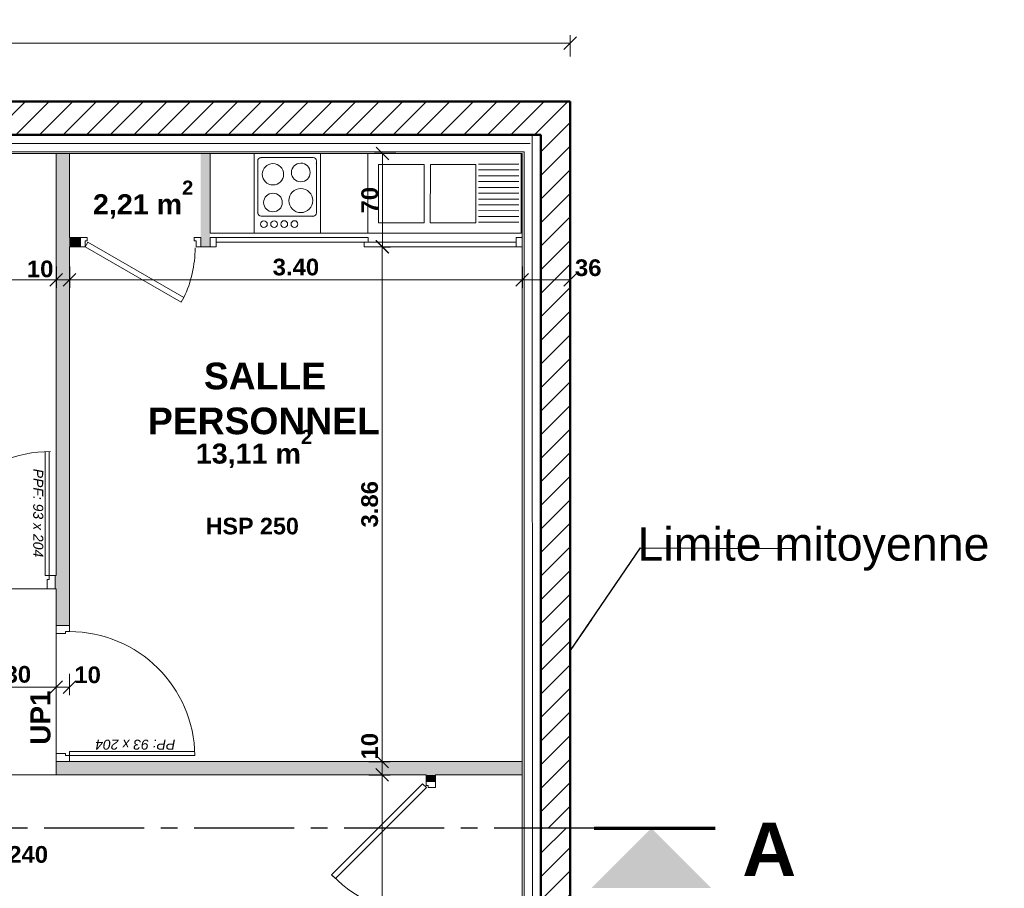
# Model space of a CAD drawing. Extents: x -45086 to 279774, y -60645 to -24658.
# Tile 27 of 35: x -14130 to -6747, y -32935 to -26420. Entities that reach past the tile are written whole.
import ezdxf

# ---------------------------------------------------------------- set-up
doc = ezdxf.new("R2010")
doc.units = 0
doc.header["$LTSCALE"] = 0.1
doc.header["$MEASUREMENT"] = 0
doc.linetypes.add('AXES2', pattern=[1.125, 0.75, -0.125, 0.125, -0.125])
doc.layers.get('0').update_dxf_attribs({"lineweight": 9})
doc.layers.get('Defpoints').update_dxf_attribs({"lineweight": 9})
for name, color, linetype, lineweight in [('Aucune', 7, 'Continuous', 9), ('Bâti Existant', 7, 'Continuous', 9), ('Cloisons', 7, 'Continuous', 9), ('Cotat_ 1_50', 7, 'Continuous', 9), ('Doublages Inter', 7, 'Continuous', 9), ('Faux plafonds', 7, 'Continuous', 9), ('Lignes2D', 7, 'Continuous', 9), ('Murs Périphériques', 7, 'Continuous', 9), ('Revetement Sols', 7, 'Continuous', 9), ('Texte 2D', 7, 'Continuous', 9)]:
    doc.layers.add(name, color=color, linetype=linetype, lineweight=lineweight)
doc.styles.get("Standard").update_dxf_attribs({"font": 'txt', "bigfont": 'BIGFONT.SHX'})
doc.styles.add('STYLE_GENERE_1', font='arial.ttf')
doc.styles.add('STYLE_GENERE_2', font='swisscb.ttf', dxfattribs={"width": 1.25})
doc.styles.add('STYLE_GENERE_4', font='ariali.ttf')
doc.styles.add('STYLE_GENERE_6', font='arialbd.ttf')
doc.linetypes.add('ISOLATION', pattern='A,0.0001,-0.1,[134,ltypeshp.shx,S=0.1,R=0,X=-0.1,Y=0],-0.2,[134,ltypeshp.shx,S=0.1,R=180,X=0.1,Y=0],-0.1', length=0.4001)
doc.dimstyles.new('COTE CM', dxfattribs={"dimtxt": 125, "dimasz": 95, "dimexe": 60, "dimexo": 60, "dimgap": 30, "dimtad": 1, "dimdec": 0, "dimlfac": 0.1, "dimzin": 0, "dimdsep": 46, "dimtxsty": 'STYLE_GENERE_2', "dimblk": 'OBLIQUE', "dimcen": 0.09, "dimclrd": 256, "dimclre": 59, "dimclrt": 256, "dimadec": 0, "dimazin": 0, "dimtfac": 1, "dimtdec": 0, "dimtmove": 1, "dimatfit": 3, "dimfxl": 100, "dimfxlon": 1, "dimtolj": 1, "dimtzin": 0, "dimlwd": -1, "dimarcsym": 0})
doc.dimstyles.new('COTE METRES', dxfattribs={"dimtxt": 125, "dimasz": 95, "dimexe": 60, "dimexo": 60, "dimgap": 30, "dimtad": 1, "dimlfac": 0.001, "dimzin": 0, "dimdsep": 46, "dimtxsty": 'STYLE_GENERE_2', "dimblk": 'OBLIQUE', "dimcen": 0.09, "dimclrd": 256, "dimclre": 256, "dimclrt": 256, "dimadec": 0, "dimazin": 0, "dimtfac": 1, "dimtmove": 1, "dimatfit": 3, "dimldrblk": 'OBLIQUE', "dimfxl": 100, "dimfxlon": 1, "dimtolj": 1, "dimtzin": 0, "dimlwd": -1, "dimlwe": -1, "dimarcsym": 0})
doc.dimstyles.new('STYLE_GENERE__9', dxfattribs={"dimtxt": 0.18, "dimasz": 273.6, "dimexe": 0.18, "dimexo": 0.0625, "dimgap": 0.09, "dimtad": 0, "dimtih": 1, "dimtoh": 1, "dimdec": 4, "dimzin": 0, "dimdsep": 46, "dimtxsty": 'Standard', "dimcen": 0.09, "dimadec": 0, "dimazin": 0, "dimtfac": 1, "dimtdec": 4, "dimtmove": 0, "dimatfit": 3, "dimldrblk": 'ARROWHEAD_5', "dimfxl": 1, "dimtolj": 1, "dimtzin": 0, "dimarcsym": 0})

# ---------------------------------------------------------------- blocks, each defined once
blk = doc.blocks.new('_Oblique')
at = {"color": 0, "linetype": 'ByBlock', "lineweight": -2}
blk.add_line((-0.5, -0.5), (0.5, 0.5), dxfattribs=at)
blk = doc.blocks.new('*D288', base_point=(-22620.7, 257555.9))
at = {"layer": 'Cotat_ 1_50', "transparency": 16777216}
for p, q in [((-42385.9, -26696.5), (-42385.9, -26536.5)), ((-10001.2, -26696.5), (-10001.2, -26536.5)), ((-42385.9, -26596.5), (-10001.2, -26596.5))]:
    blk.add_line(p, q, dxfattribs=at)
at = {"layer": 'Defpoints', "color": 0, "transparency": 16777216}
for p in [(-10001.2, -26596.5), (-42385.9, -31309.9), (-10001.2, -34322.8)]:
    blk.add_point(p, dxfattribs=at)
at = {"layer": 'Cotat_ 1_50', "transparency": 16777216, "xscale": 95, "yscale": 95, "zscale": 95, "rotation": 180}
blk.add_blockref('_Oblique', (-42385.9, -26596.5), dxfattribs=at)
at = {"layer": 'Cotat_ 1_50', "transparency": 16777216, "xscale": 95, "yscale": 95, "zscale": 95}
blk.add_blockref('_Oblique', (-10001.2, -26596.5), dxfattribs=at)
at = {"layer": 'Cotat_ 1_50', "transparency": 16777216, "insert": (-26193.6, -26502.4), "char_height": 125, "attachment_point": 5, "style": 'STYLE_GENERE_2'}
blk.add_mtext('\\A1;32.39', dxfattribs=at)
blk = doc.blocks.new('*D356', base_point=(-22620.7, 257555.9))
at = {"layer": 'Cotat_ 1_50', "transparency": 16777216}
for p, q in [((-13856.6, -31325.5), (-13856.6, -31485.5)), ((-15157.8, -31413.4), (-15157.8, -31485.5)), ((-15157.8, -31425.5), (-13856.6, -31425.5))]:
    blk.add_line(p, q, dxfattribs=at)
at = {"layer": 'Defpoints', "color": 0, "transparency": 16777216}
for p in [(-13856.6, -30003.3), (-15157.8, -31353.4), (-13856.6, -31425.5)]:
    blk.add_point(p, dxfattribs=at)
at = {"layer": 'Cotat_ 1_50', "transparency": 16777216, "xscale": 95, "yscale": 95, "zscale": 95, "rotation": 180}
blk.add_blockref('_Oblique', (-15157.8, -31425.5), dxfattribs=at)
at = {"layer": 'Cotat_ 1_50', "transparency": 16777216, "xscale": 95, "yscale": 95, "zscale": 95}
blk.add_blockref('_Oblique', (-13856.6, -31425.5), dxfattribs=at)
at = {"layer": 'Cotat_ 1_50', "transparency": 16777216, "insert": (-14218.5, -31331.4), "char_height": 125, "attachment_point": 5, "style": 'STYLE_GENERE_2'}
blk.add_mtext('\\A1;1.30', dxfattribs=at)
blk = doc.blocks.new('*D357', base_point=(-22620.7, 257555.9))
at = {"layer": 'Cotat_ 1_50', "color": 59, "lineweight": -2, "transparency": 16777216}
for p, q in [((-11511.1, -31985.3), (-11351.1, -31985.3)), ((-11511.1, -32085.3), (-11351.1, -32085.3))]:
    blk.add_line(p, q, dxfattribs=at)
at = {"layer": 'Cotat_ 1_50', "transparency": 16777216}
blk.add_line((-11411.1, -32085.3), (-11411.1, -31985.3), dxfattribs=at)
at = {"layer": 'Defpoints', "color": 0, "transparency": 16777216}
for p in [(-12108.9, -31985.3), (-11411.1, -31985.3), (-12108.9, -32085.3)]:
    blk.add_point(p, dxfattribs=at)
at = {"layer": 'Cotat_ 1_50', "transparency": 16777216, "xscale": 95, "yscale": 95, "zscale": 95}
for p, rotation in [((-11411.1, -31985.3), 90), ((-11411.1, -32085.3), 270)]:
    blk.add_blockref('_Oblique', p, dxfattribs=dict(at, rotation=rotation))
at = {"layer": 'Cotat_ 1_50', "transparency": 16777216, "insert": (-11505.2, -31869.4), "char_height": 125, "attachment_point": 5, "rotation": 90, "style": 'STYLE_GENERE_2'}
blk.add_mtext('\\A1;10', dxfattribs=at)
blk = doc.blocks.new('*D358', base_point=(-22620.7, 257555.9))
at = {"layer": 'Cotat_ 1_50', "transparency": 16777216}
for p, q in [((-11511.1, -28124.3), (-11351.1, -28124.3)), ((-11411.1, -31985.3), (-11411.1, -28124.3)), ((-11511.1, -31985.3), (-11351.1, -31985.3))]:
    blk.add_line(p, q, dxfattribs=at)
at = {"layer": 'Defpoints', "color": 0, "transparency": 16777216}
for p in [(-12058.9, -28124.3), (-11411.1, -28124.3), (-12108.9, -31985.3)]:
    blk.add_point(p, dxfattribs=at)
at = {"layer": 'Cotat_ 1_50', "transparency": 16777216, "xscale": 95, "yscale": 95, "zscale": 95}
for p, rotation in [((-11411.1, -28124.3), 90), ((-11411.1, -31985.3), 270)]:
    blk.add_blockref('_Oblique', p, dxfattribs=dict(at, rotation=rotation))
at = {"layer": 'Cotat_ 1_50', "transparency": 16777216, "insert": (-11505.2, -30054.8), "char_height": 125, "attachment_point": 5, "rotation": 90, "style": 'STYLE_GENERE_2'}
blk.add_mtext('\\A1;3.86', dxfattribs=at)
blk = doc.blocks.new('ARROWHEAD_5')
at = {"color": 0, "linetype": 'Continuous', "lineweight": 0}
blk.add_line((0, 0), (-1, 0), dxfattribs=at)
blk.add_solid([(-1, 0.2679), (0, 0), (-1, -0.2679), (-1, 0.2679)], dxfattribs=at)
blk = doc.blocks.new('*D488')
at = {"layer": 'Defpoints', "color": 0, "lineweight": 30, "transparency": 16777216}
for p in [(-13856.6, -27424.3), (-13856.6, -28370.6), (-16946.4, -28699.2)]:
    blk.add_point(p, dxfattribs=at)
at = {"layer": 'Murs Périphériques', "transparency": 16777216}
for p, q in [((-13856.6, -28270.6), (-13856.6, -28430.6)), ((-16946.4, -28470.6), (-16946.4, -28310.6)), ((-16946.4, -28370.6), (-13856.6, -28370.6))]:
    blk.add_line(p, q, dxfattribs=at)
at = {"layer": 'Murs Périphériques', "transparency": 16777216, "xscale": 95, "yscale": 95, "zscale": 95, "rotation": 180}
blk.add_blockref('_Oblique', (-16946.4, -28370.6), dxfattribs=at)
at = {"layer": 'Murs Périphériques', "transparency": 16777216, "xscale": 95, "yscale": 95, "zscale": 95}
blk.add_blockref('_Oblique', (-13856.6, -28370.6), dxfattribs=at)
at = {"layer": 'Murs Périphériques', "transparency": 16777216, "insert": (-15401.5, -28276.5), "char_height": 125, "attachment_point": 5, "style": 'STYLE_GENERE_2'}
blk.add_mtext('\\A1;3.09', dxfattribs=at)
blk = doc.blocks.new('*D489')
at = {"layer": 'Defpoints', "color": 0, "transparency": 16777216}
for p in [(-13856.6, -27424.3), (-13756.6, -27424.3), (-13756.6, -28370.6)]:
    blk.add_point(p, dxfattribs=at)
at = {"layer": 'Murs Périphériques', "color": 59, "lineweight": -2, "transparency": 16777216}
for p, q in [((-13856.6, -28270.6), (-13856.6, -28430.6)), ((-13756.6, -28270.6), (-13756.6, -28430.6))]:
    blk.add_line(p, q, dxfattribs=at)
at = {"layer": 'Murs Périphériques', "transparency": 16777216}
blk.add_line((-13856.6, -28370.6), (-13756.6, -28370.6), dxfattribs=at)
at = {"layer": 'Murs Périphériques', "transparency": 16777216, "xscale": 95, "yscale": 95, "zscale": 95, "rotation": 180}
blk.add_blockref('_Oblique', (-13856.6, -28370.6), dxfattribs=at)
at = {"layer": 'Murs Périphériques', "transparency": 16777216, "xscale": 95, "yscale": 95, "zscale": 95}
blk.add_blockref('_Oblique', (-13756.6, -28370.6), dxfattribs=at)
at = {"layer": 'Murs Périphériques', "transparency": 16777216, "insert": (-13976.5, -28290.5), "char_height": 125, "attachment_point": 5, "style": 'STYLE_GENERE_2'}
blk.add_mtext('\\A1;10', dxfattribs=at)
blk = doc.blocks.new('*D490')
at = {"layer": 'Defpoints', "color": 0, "transparency": 16777216}
for p in [(-13756.6, -27424.3), (-10361.2, -27424.3), (-10361.2, -28370.6)]:
    blk.add_point(p, dxfattribs=at)
at = {"layer": 'Murs Périphériques', "transparency": 16777216}
for p, q in [((-13756.6, -28270.6), (-13756.6, -28430.6)), ((-10361.2, -28270.6), (-10361.2, -28430.6)), ((-13756.6, -28370.6), (-10361.2, -28370.6))]:
    blk.add_line(p, q, dxfattribs=at)
at = {"layer": 'Murs Périphériques', "transparency": 16777216, "xscale": 95, "yscale": 95, "zscale": 95, "rotation": 180}
blk.add_blockref('_Oblique', (-13756.6, -28370.6), dxfattribs=at)
at = {"layer": 'Murs Périphériques', "transparency": 16777216, "xscale": 95, "yscale": 95, "zscale": 95}
blk.add_blockref('_Oblique', (-10361.2, -28370.6), dxfattribs=at)
at = {"layer": 'Murs Périphériques', "transparency": 16777216, "insert": (-12058.9, -28276.5), "char_height": 125, "attachment_point": 5, "style": 'STYLE_GENERE_2'}
blk.add_mtext('\\A1;3.40', dxfattribs=at)
blk = doc.blocks.new('*D491')
at = {"layer": 'Defpoints', "color": 0, "transparency": 16777216}
for p in [(-10001.2, -27034.3), (-10361.2, -27424.3), (-10001.2, -28370.6)]:
    blk.add_point(p, dxfattribs=at)
at = {"layer": 'Murs Périphériques', "color": 59, "lineweight": -2, "transparency": 16777216}
for p, q in [((-10361.2, -28270.6), (-10361.2, -28430.6)), ((-10001.2, -28270.6), (-10001.2, -28430.6))]:
    blk.add_line(p, q, dxfattribs=at)
at = {"layer": 'Murs Périphériques', "transparency": 16777216}
blk.add_line((-10361.2, -28370.6), (-10001.2, -28370.6), dxfattribs=at)
at = {"layer": 'Murs Périphériques', "transparency": 16777216, "xscale": 95, "yscale": 95, "zscale": 95, "rotation": 180}
blk.add_blockref('_Oblique', (-10361.2, -28370.6), dxfattribs=at)
at = {"layer": 'Murs Périphériques', "transparency": 16777216, "xscale": 95, "yscale": 95, "zscale": 95}
blk.add_blockref('_Oblique', (-10001.2, -28370.6), dxfattribs=at)
at = {"layer": 'Murs Périphériques', "transparency": 16777216, "insert": (-9867.2, -28281.5), "char_height": 125, "attachment_point": 5, "style": 'STYLE_GENERE_2'}
blk.add_mtext('\\A1;36', dxfattribs=at)
blk = doc.blocks.new('*D503')
at = {"layer": 'Defpoints', "color": 0, "transparency": 16777216}
for p in [(-11410.7, -27424.3), (-10361.2, -27424.3), (-11411.1, -28124.3)]:
    blk.add_point(p, dxfattribs=at)
at = {"layer": 'Murs Périphériques', "color": 59, "lineweight": -2, "transparency": 16777216}
for p, q in [((-11310.7, -27424.3), (-11470.7, -27424.3)), ((-11410.7, -28124.3), (-11350.7, -28124.3))]:
    blk.add_line(p, q, dxfattribs=at)
at = {"layer": 'Murs Périphériques', "transparency": 16777216}
blk.add_line((-11410.7, -28124.3), (-11410.7, -27424.3), dxfattribs=at)
at = {"layer": 'Murs Périphériques', "transparency": 16777216, "xscale": 95, "yscale": 95, "zscale": 95}
for p, rotation in [((-11410.7, -27424.3), 90), ((-11410.7, -28124.3), 270)]:
    blk.add_blockref('_Oblique', p, dxfattribs=dict(at, rotation=rotation))
at = {"layer": 'Murs Périphériques', "transparency": 16777216, "insert": (-11504.8, -27774.3), "char_height": 125, "attachment_point": 5, "rotation": 90, "style": 'STYLE_GENERE_2'}
blk.add_mtext('\\A1;70', dxfattribs=at)

msp = doc.modelspace()

# ---------------------------------------------------------------- hatches: boundary and pattern name
at = {"layer": 'Cloisons'}
for points in [[(-13856.617, -30965.283), (-13756.617, -30965.283), (-13756.617, -27424.264), (-13856.617, -27424.264)], [(-12772.879, -27424.264), (-12772.879, -28124.264), (-12702.879, -28124.264), (-12702.879, -27424.264)]]:
    msp.add_hatch(color=256, dxfattribs=at).paths.add_polyline_path(points)
for points in [[(-13756.617, -28054.264), (-13756.617, -28124.264), (-13672.879, -28124.264), (-13672.879, -28054.264)], [(-13856.617, -32085.283), (-10361.246, -32085.283), (-10361.246, -31985.283), (-13856.617, -31985.283)], [(-11010.96, -32085.283), (-11080.96, -32085.283), (-11080.96, -32134.744), (-11010.96, -32134.744)]]:
    msp.add_hatch(color=256, dxfattribs=at).paths.add_polyline_path(points, flags=0)
at = {"layer": 'Cloisons', "linetype": 'Continuous', "lineweight": 60}
msp.add_hatch(color=255, dxfattribs=at).paths.add_polyline_path([(-13863.744, -30589.154), (-13863.744, -30689.154), (-13856.617, -30689.154), (-13856.617, -30589.154)], flags=0)
at = {"layer": 'Murs Périphériques'}
h = msp.add_hatch(dxfattribs=at)
h.set_pattern_fill('ANSI31', color=256, scale=1000)
h.set_pattern_definition([(45, (-22894.26, -32484.26), (-88.3883, 88.3883), [])])
h.paths.add_polyline_path([(-10001.246, -27034.264), (-22894.259, -27034.264), (-22894.259, -27284.264), (-10221.246, -27284.264), (-10221.246, -32484.264), (-10001.246, -32484.264), (-10001.246, -27284.264)])
h = msp.add_hatch(dxfattribs=at)
h.set_pattern_fill('ANSI31', color=256, scale=1000, style=0)
h.paths.add_polyline_path([(-10001.246, -32484.264), (-10221.246, -32484.264), (-10221.246, -39430.067), (-10001.246, -39430.067)])

# ---------------------------------------------------------------- linework, layer by layer
at = {"linetype": 'AXES2', "lineweight": 30, "ltscale": 10000}
msp.add_line((-9822.49, -32484.264), (-43832.691, -32484.264), dxfattribs=at)
at = {"layer": 'Aucune', "color": 7, "linetype": 'Continuous', "lineweight": 15}
msp.add_solid([(-9843.633, -32933.544), (-8945.073, -32933.544), (-9394.353, -32484.264)], dxfattribs=at)
at = {"layer": 'Bâti Existant', "flags": 128}
msp.add_lwpolyline([(-10369.394, -27424.264), (-12702.879, -27424.264), (-12702.879, -28021.134), (-10369.394, -28021.134)], close=True, dxfattribs=at)
at = {"layer": 'Cloisons', "color": 7, "linetype": 'ISOLATION', "ltscale": 1550}
for p, q in [((-10286.55, -27284.264), (-10285.05, -39533.837)), ((-42038.876, -27349.212), (-10303.26, -27348.986))]:
    msp.add_line(p, q, dxfattribs=at)
at = {"layer": 'Cloisons', "linetype": 'Continuous'}
for p, q in [((-13856.617, -27424.264), (-13856.617, -30589.154)), ((-13756.617, -28054.264), (-13756.617, -27424.264)), ((-12772.879, -28124.264), (-12772.879, -28054.264)), ((-12772.879, -28064.264), (-12772.879, -28054.264)), ((-12702.879, -28124.264), (-12702.879, -28054.264)), ((-12702.879, -28064.264), (-12702.879, -28054.264)), ((-11517.062, -28054.264), (-11517.062, -28089.264)), ((-10361.246, -28124.264), (-10361.246, -28054.264)), ((-12772.879, -28114.264), (-12772.879, -28064.264)), ((-12772.879, -28124.264), (-12772.879, -28114.264)), ((-12772.879, -28124.264), (-12702.879, -28124.264)), ((-12702.879, -28114.264), (-12702.879, -28064.264)), ((-12702.879, -28124.264), (-12702.879, -28114.264)), ((-11547.062, -28124.264), (-11547.062, -28089.264)), ((-13863.744, -30689.154), (-13863.744, -30589.154)), ((-13856.617, -30589.154), (-13863.744, -30589.154)), ((-13863.744, -30689.154), (-13856.617, -30689.154)), ((-13856.617, -31985.283), (-13756.617, -31985.283)), ((-13856.617, -31985.283), (-13856.617, -32085.283)), ((-10361.246, -31985.283), (-13756.617, -31985.283)), ((-13856.617, -32085.283), (-11080.96, -32085.283)), ((-11080.96, -32085.283), (-11080.96, -32134.744)), ((-11010.96, -32134.744), (-11010.96, -32085.283)), ((-11010.96, -32085.283), (-10361.246, -32085.283)), ((-11080.96, -32134.744), (-11010.96, -32134.744))]:
    msp.add_line(p, q, dxfattribs=at)
at = {"layer": 'Cloisons'}
for p, q in [((-12371.663, -27424.264), (-12371.663, -28021.134)), ((-11875.631, -28021.134), (-11875.631, -27424.264)), ((-13672.879, -28054.264), (-13756.617, -28054.264)), ((-13672.879, -28124.264), (-13672.879, -28054.264)), ((-13672.879, -28064.264), (-13672.879, -28054.264)), ((-13672.879, -28054.264), (-13622.879, -28054.264)), ((-13622.879, -28054.264), (-13622.879, -28079.264)), ((-12772.879, -28054.264), (-12822.879, -28054.264)), ((-12822.879, -28054.264), (-12822.879, -28079.264)), ((-12702.879, -28054.264), (-12657.879, -28054.264)), ((-12657.879, -28054.264), (-12657.879, -28109.264)), ((-12657.879, -28089.264), (-12657.879, -28054.264)), ((-12657.879, -28054.264), (-11517.062, -28054.264)), ((-10361.246, -28054.264), (-10406.246, -28054.264)), ((-10406.246, -28054.264), (-10406.246, -28109.264)), ((-13756.617, -30965.283), (-13756.617, -28124.264)), ((-13756.617, -28124.264), (-13672.879, -28124.264)), ((-13672.879, -28114.264), (-13672.879, -28064.264)), ((-13672.879, -28124.264), (-13672.879, -28114.264)), ((-13637.879, -28124.264), (-13672.879, -28124.264)), ((-13622.879, -28079.264), (-13637.879, -28079.264)), ((-13637.879, -28079.264), (-13637.879, -28124.264)), ((-13617.879, -28089.623), (-13637.879, -28124.264)), ((-13637.879, -28124.264), (-12919.078, -28539.264)), ((-12899.078, -28504.623), (-13617.879, -28089.623)), ((-12822.879, -28079.264), (-12807.879, -28079.264)), ((-12807.879, -28079.264), (-12807.879, -28124.264)), ((-12807.879, -28124.264), (-12772.879, -28124.264)), ((-12657.879, -28124.264), (-12702.879, -28124.264)), ((-11517.062, -28089.264), (-12657.879, -28089.264)), ((-12657.879, -28109.264), (-12657.879, -28124.264)), ((-11547.062, -28089.264), (-10406.246, -28089.264)), ((-10406.246, -28124.264), (-11547.062, -28124.264)), ((-10406.246, -28089.264), (-10406.246, -28124.264)), ((-10406.246, -28109.264), (-10406.246, -28124.264)), ((-10406.246, -28124.264), (-10361.246, -28124.264)), ((-12919.078, -28539.264), (-12899.078, -28504.623)), ((-13938.744, -29659.154), (-13938.744, -30589.154)), ((-13908.744, -30589.154), (-13908.744, -29659.154)), ((-13938.744, -30589.154), (-13908.744, -30589.154)), ((-13856.617, -30689.154), (-13856.617, -30965.283)), ((-13756.617, -30965.283), (-13856.617, -30965.283)), ((-13846.617, -30965.283), (-13856.617, -30965.283)), ((-13856.617, -30965.283), (-13856.617, -31025.283)), ((-13766.617, -30965.283), (-13846.617, -30965.283)), ((-13756.617, -30965.283), (-13766.617, -30965.283)), ((-13756.617, -31010.283), (-13756.617, -30965.283)), ((-13856.617, -31025.283), (-13786.617, -31025.283)), ((-13786.617, -31025.283), (-13786.617, -31010.283)), ((-13786.617, -31010.283), (-13756.617, -31010.283)), ((-13856.617, -31925.283), (-13786.617, -31925.283)), ((-13786.617, -31925.283), (-13786.617, -31940.283)), ((-13786.617, -31940.283), (-13756.617, -31940.283)), ((-12817.468, -31910.283), (-13756.617, -31910.283)), ((-13756.617, -31910.283), (-13756.617, -31940.283)), ((-13756.617, -31940.283), (-13756.617, -31985.283)), ((-13756.617, -31940.283), (-12816.67, -31940.283)), ((-11108.638, -32151.208), (-11790.996, -32833.566)), ((-11762.712, -32861.851), (-11080.354, -32179.493)), ((-11080.354, -32179.493), (-11108.638, -32151.208)), ((-11080.96, -32164.744), (-11080.96, -32134.744)), ((-11065.96, -32164.744), (-11080.96, -32164.744)), ((-11065.96, -32179.744), (-11065.96, -32164.744)), ((-11010.96, -32179.744), (-11065.96, -32179.744)), ((-11010.96, -32134.744), (-11010.96, -32179.744))]:
    msp.add_line(p, q, dxfattribs=at)
at = {"layer": 'Cloisons', "color": 59, "linetype": 'Continuous', "lineweight": 20}
for p, q in [((-10361.246, -28064.264), (-10361.246, -28054.264)), ((-10361.246, -28114.264), (-10361.246, -28064.264)), ((-10361.246, -28124.264), (-10361.246, -28114.264)), ((-13923.744, -30689.154), (-13923.744, -30619.154)), ((-13923.744, -30619.154), (-13908.744, -30619.154)), ((-13908.744, -30619.154), (-13908.744, -30589.154)), ((-13908.744, -30589.154), (-13863.744, -30589.154)), ((-13863.744, -30589.154), (-13863.744, -30599.154)), ((-13863.744, -30599.154), (-13863.744, -30679.154)), ((-13863.744, -30689.154), (-13923.744, -30689.154)), ((-13863.744, -30679.154), (-13863.744, -30689.154)), ((-13856.617, -31985.283), (-13856.617, -31925.283)), ((-13846.617, -31985.283), (-13856.617, -31985.283)), ((-13766.617, -31985.283), (-13846.617, -31985.283)), ((-13756.617, -31985.283), (-13766.617, -31985.283)), ((-11080.96, -32134.744), (-11070.96, -32134.744)), ((-11070.96, -32134.744), (-11020.96, -32134.744)), ((-11020.96, -32134.744), (-11010.96, -32134.744)), ((-11790.996, -32833.566), (-11762.712, -32861.851))]:
    msp.add_line(p, q, dxfattribs=at)
at = {"layer": 'Cloisons'}
for centre, radius, start, end in [((-13696.035, -28126.726), 882.013, 334.6308461, 359.6408412), ((-13898.744, -30599.154), 940, 90, 180), ((-13756.617, -31950.283), 940, 0.6095411, 90), ((-11090.96, -32154.744), 975, 225, 270)]:
    msp.add_arc(centre, radius, start, end, dxfattribs=at)
at = {"layer": 'Cotat_ 1_50', "color": 59}
for p, q in [((-13856.617, -31325.513), (-13856.617, -31485.513)), ((-13756.617, -31325.513), (-13756.617, -31485.513))]:
    msp.add_line(p, q, dxfattribs=at)
at = {"layer": 'Cotat_ 1_50'}
for p, q in [((-13856.617, -31425.513), (-13756.617, -31425.513)), ((-11511.101, -32085.283), (-11351.101, -32085.283)), ((-11411.101, -34182.604), (-11411.101, -32085.283))]:
    msp.add_line(p, q, dxfattribs=at)
at = {"layer": 'Doublages Inter', "linetype": 'Continuous'}
for p, q in [((-10221.246, -27284.264), (-42165.876, -27284.264)), ((-42038.876, -27411.264), (-10348.246, -27411.264)), ((-10361.246, -39430.067), (-10361.246, -27424.264)), ((-10348.246, -39443.067), (-10348.246, -27411.264)), ((-10361.246, -32085.283), (-10361.246, -34182.604))]:
    msp.add_line(p, q, dxfattribs=at)
at = {"layer": 'Doublages Inter', "linetype": 'Continuous', "lineweight": 50}
msp.add_line((-10221.246, -39570.067), (-10221.246, -27284.264), dxfattribs=at)
at = {"layer": 'Doublages Inter'}
msp.add_line((-42025.876, -27424.264), (-10361.246, -27424.264), dxfattribs=at)
at = {"layer": 'Faux plafonds', "flags": 128}
msp.add_lwpolyline([(-15157.779, -30689.154), (-13856.617, -30689.154), (-13856.617, -32085.283), (-15157.779, -32085.283)], close=True, dxfattribs=at)
at = {"layer": 'Lignes2D'}
msp.add_line((-11519.323, -27430.24), (-11519.851, -28021.126), dxfattribs=at)
at = {"layer": 'Lignes2D', "color": 7}
for p, q in [((-11439.421, -27943.399), (-11439.03, -27505.812)), ((-11439.03, -27505.812), (-11097.713, -27506.117)), ((-11097.713, -27506.117), (-11098.104, -27943.703)), ((-11051.217, -27943.745), (-11050.827, -27506.159)), ((-11050.827, -27506.159), (-10709.509, -27506.464)), ((-10709.509, -27506.464), (-10709.9, -27944.05)), ((-10689.219, -27503.868), (-10387.284, -27504.138)), ((-10689.297, -27591.038), (-10387.362, -27591.307)), ((-10689.258, -27547.453), (-10387.323, -27547.723)), ((-10689.375, -27678.207), (-10387.44, -27678.477)), ((-10689.336, -27634.623), (-10387.401, -27634.892)), ((-10689.414, -27721.792), (-10387.479, -27722.062)), ((-10689.491, -27808.962), (-10387.557, -27809.231)), ((-10689.452, -27765.377), (-10387.518, -27765.646)), ((-10689.569, -27896.131), (-10387.635, -27896.401)), ((-10689.53, -27852.546), (-10387.596, -27852.816)), ((-11098.104, -27943.703), (-11439.421, -27943.399)), ((-10709.9, -27944.05), (-11051.217, -27943.745)), ((-10689.608, -27939.716), (-10387.674, -27939.985))]:
    msp.add_line(p, q, dxfattribs=at)
at = {"layer": 'Murs Périphériques', "linetype": 'Continuous', "lineweight": 50}
for p, q in [((-10001.246, -27034.264), (-42365.876, -27034.264)), ((-10001.246, -39770.067), (-10001.246, -27034.264)), ((-42165.876, -27284.264), (-10221.246, -27284.264))]:
    msp.add_line(p, q, dxfattribs=at)
at = {"layer": 'Murs Périphériques', "color": 59, "linetype": 'Continuous'}
for p, q in [((-12320.329, -27454.632), (-11930.329, -27454.254)), ((-12344.927, -27869.656), (-12345.305, -27479.656)), ((-11905.305, -27479.23), (-11904.927, -27869.229)), ((-11929.903, -27894.254), (-12319.903, -27894.632))]:
    msp.add_line(p, q, dxfattribs=at)
at = {"layer": 'Murs Périphériques', "lineweight": 70}
msp.add_line((-9822.49, -32484.264), (-8915.109, -32484.264), dxfattribs=at)
at = {"layer": 'Murs Périphériques', "color": 59, "linetype": 'Continuous'}
for centre in [(-12298.645, -27953.811), (-12222.445, -27953.737), (-12146.245, -27953.663), (-12070.045, -27953.59)]:
    msp.add_circle(centre, 25.4, dxfattribs=at)
for centre, radius, start, end in [((-12320.305, -27479.632), 25, 90.055557, 180.055557), ((-11930.305, -27479.254), 25, 0.055557, 90.055557), ((-12231.208, -27579.546), 80, 90.055557, 270.055557), ((-12231.208, -27579.546), 80, 270.055557, 90.055557), ((-12022.221, -27566.343), 70, 90.055557, 270.055557), ((-12022.221, -27566.343), 70, 270.055557, 90.055557), ((-12231.003, -27791.546), 70, 90.055557, 270.055557), ((-12231.003, -27791.546), 70, 270.055557, 90.055557), ((-12022.016, -27777.343), 90, 90.055557, 270.055557), ((-12022.016, -27777.343), 90, 270.055557, 90.055557), ((-12319.927, -27869.632), 25, 180.055557, 270.055557), ((-11929.927, -27869.254), 25, 270.055557, 0.055557)]:
    msp.add_arc(centre, radius, start, end, dxfattribs=at)
for p in [(-12320.329, -27454.632), (-11905.154, -27498.506), (-12344.927, -27869.656), (-11929.903, -27894.254)]:
    msp.add_point(p, dxfattribs=at)

# ---------------------------------------------------------------- block references
at = {"layer": 'Cotat_ 1_50', "xscale": 95, "yscale": 95, "zscale": 95}
for p, rotation in [((-13856.617, -31425.513), 180), ((-11411.101, -32085.283), 90)]:
    msp.add_blockref('_Oblique', p, dxfattribs=dict(at, rotation=rotation))
msp.add_blockref('_Oblique', (-13756.617, -31425.513), dxfattribs=at)

# ---------------------------------------------------------------- texts
at = {"layer": 'Aucune', "color": 7, "linetype": 'Continuous', "lineweight": 50, "insert": (-8711.451, -32442.395), "char_height": 400, "attachment_point": 1, "line_spacing_factor": 0.975772, "style": 'STYLE_GENERE_6'}
msp.add_mtext('A', dxfattribs=at)
at = {"layer": 'Cloisons', "style": 'STYLE_GENERE_4'}
msp.add_text('PP: 93 x 204', height=75, rotation=180, dxfattribs=at).set_placement((-12962.63, -31820.639))
at = {"layer": 'Cloisons', "insert": (-14029.667, -29788.254), "char_height": 75, "attachment_point": 7, "rotation": 270, "style": 'STYLE_GENERE_4'}
msp.add_mtext('{PPF: 93 x 204}', dxfattribs=at)
at = {"layer": 'Cotat_ 1_50', "insert": (-13620.915, -31334.763), "char_height": 125, "attachment_point": 5, "style": 'STYLE_GENERE_2'}
msp.add_mtext('\\A1;10', dxfattribs=at)
at = {"layer": 'Faux plafonds', "color": 7, "char_height": 125, "attachment_point": 5}
for s, insert, style in [('{HSP 250}', (-12386.224, -30219.289), 'STYLE_GENERE_6'), ('{HSP 240}', (-14275.53, -32681.816), 'STYLE_GENERE_2')]:
    msp.add_mtext(s, dxfattribs=dict(at, insert=insert, style=style))
at = {"layer": 'Revetement Sols', "insert": (-13580.713, -27913.313), "char_height": 150, "attachment_point": 7, "style": 'STYLE_GENERE_2'}
msp.add_mtext('{2,21 m\\A1{\\H0.7x;\\S2^  ;}}', dxfattribs=at)
at = {"layer": 'Revetement Sols', "color": 7, "insert": (-12809.222, -29783.213), "char_height": 150, "attachment_point": 7, "style": 'STYLE_GENERE_2'}
msp.add_mtext('{13,11 m\\A1{\\H0.7x;\\S2^  ;}}', dxfattribs=at)
at = {"layer": 'Texte 2D', "color": 7, "style": 'STYLE_GENERE_6'}
for s, p in [('SALLE', (-12748.858, -29192.748)), ('PERSONNEL', (-13168.162, -29529.492))]:
    msp.add_text(s, height=200, dxfattribs=at).set_placement(p)
at = {"layer": 'Texte 2D', "color": 7, "insert": (-6858.395, -30390.577), "char_height": 250, "width": 2591.68929, "attachment_point": 6, "style": 'STYLE_GENERE_1'}
msp.add_mtext('Limite mitoyenne', dxfattribs=at)
at = {"layer": 'Texte 2D', "color": 7, "insert": (-13973.642, -31655.154), "char_height": 150, "width": 1915.86713, "attachment_point": 5, "rotation": 90, "style": 'STYLE_GENERE_6'}
msp.add_mtext('UP1', dxfattribs=at)

# ---------------------------------------------------------------- dimensions: what is measured, and where the dimension line sits
at = {"layer": 'Cotat_ 1_50', "color": 7}
dim = msp.add_linear_dim(base=(-10001.246, -26596.489), p1=(-42385.876, -31309.917), p2=(-10001.246, -34322.823), text='32.39', dimstyle='COTE METRES', dxfattribs=at)
dim.commit()
dim.dimension.update_dxf_attribs({"geometry": '*D288', "text_midpoint": (-26193.561, -26502.406)})
at = {"layer": 'Cotat_ 1_50'}
dim = msp.add_linear_dim(base=(-11411.101, -28124.264), p1=(-12108.931, -31985.283), p2=(-12058.931, -28124.264), angle=90, dimstyle='COTE METRES', dxfattribs=at)
dim.commit()
dim.dimension.update_dxf_attribs({"geometry": '*D358', "text_midpoint": (-11505.184, -30054.773)})
at = {"layer": 'Cotat_ 1_50', "color": 7}
dim = msp.add_linear_dim(base=(-13856.617, -31425.513), p1=(-15157.779, -31353.351), p2=(-13856.617, -30003.333), dimstyle='COTE METRES', dxfattribs=at)
dim.commit()
dim.dimension.update_dxf_attribs({"geometry": '*D356', "text_midpoint": (-14218.474, -31425.513), "dimtype": 160})
dim = msp.add_linear_dim(base=(-11411.101, -31985.283), p1=(-12108.931, -32085.283), p2=(-12108.931, -31985.283), angle=90, dimstyle='COTE CM', dxfattribs=at)
dim.commit()
dim.dimension.update_dxf_attribs({"geometry": '*D357', "text_midpoint": (-11411.101, -31869.401), "dimtype": 160})
at = {"layer": 'Murs Périphériques'}
for base, p1, p2, picture, middle in [((-10001.246, -28370.553), (-10361.246, -27424.264), (-10001.246, -27034.264), '*D491', (-9867.242, -28375.615)), ((-13756.617, -28370.553), (-13856.617, -27424.264), (-13756.617, -27424.264), '*D489', (-13976.528, -28384.554))]:
    dim = msp.add_linear_dim(base=base, p1=p1, p2=p2, dimstyle='COTE CM', dxfattribs=at)
    dim.commit()
    dim.dimension.update_dxf_attribs({"geometry": picture, "text_midpoint": middle, "dimtype": 160})
dim = msp.add_linear_dim(base=(-11410.672, -27424.264), p1=(-11411.101, -28124.264), p2=(-10361.246, -27424.264), angle=90, dimstyle='COTE CM', dxfattribs=at)
dim.commit()
dim.dimension.update_dxf_attribs({"geometry": '*D503', "text_midpoint": (-11504.755, -27774.264)})
for base, p1, p2, picture, middle in [((-13856.617, -28370.553), (-16946.358, -28699.249), (-13856.617, -27424.264), '*D488', (-15401.487, -28276.47)), ((-10361.246, -28370.553), (-13756.617, -27424.264), (-10361.246, -27424.264), '*D490', (-12058.931, -28276.47))]:
    dim = msp.add_linear_dim(base=base, p1=p1, p2=p2, dimstyle='COTE METRES', dxfattribs=at)
    dim.commit()
    dim.dimension.update_dxf_attribs({"geometry": picture, "text_midpoint": middle})

# ---------------------------------------------------------------- leaders
at = {"layer": 'Texte 2D', "color": 7, "annotation_type": 0, "has_hookline": 1, "hookline_direction": 0, "text_width": 1573.84}
msp.add_leader([(-9994.259, -31144.507), (-9475.338, -30381.373), (-8321.065, -30385.433)], dimstyle='STYLE_GENERE__9', dxfattribs=at)

doc.saveas('drawing.dxf')
